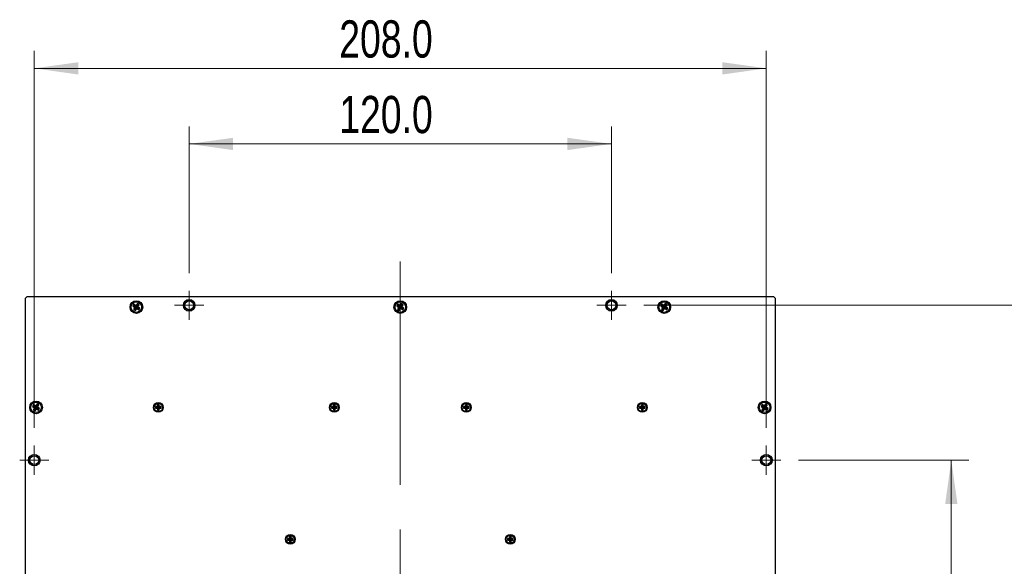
# Model space of a CAD drawing. Header units: millimetres. Extents: x 6 to 294, y 6 to 202.
# Tile 5 of 7: x 193 to 249, y 101 to 132. Entities that reach past the tile are written whole.
import ezdxf

# ---------------------------------------------------------------- set-up
doc = ezdxf.new("R2010")
doc.units = ezdxf.units.MM
doc.linetypes.add('CENTERX2', pattern=[20.32, 12.7, -2.54, 2.54, -2.54])
doc.styles.add('SLDTEXTSTYLE0', font='TXT', dxfattribs={"width": 0.75})
doc.dimstyles.new('SLDDIMSTYLE0', dxfattribs={"dimtxt": 2.116667, "dimasz": 2.5, "dimexe": 0, "dimexo": 0.0625, "dimgap": 0.529167, "dimtad": 1, "dimdec": 1, "dimlfac": 5, "dimrnd": 1e-09, "dimzin": 4, "dimdsep": 46, "dimtxsty": 'SLDTEXTSTYLE0', "dimsah": 1, "dimcen": 0.09, "dimadec": 0, "dimazin": 1, "dimtfac": 1, "dimtdec": 1, "dimtofl": 0, "dimtmove": 0, "dimatfit": 3, "dimfxl": 1, "dimfrac": 2, "dimtolj": 1, "dimtzin": 12, "dimarcsym": 0})

# ---------------------------------------------------------------- blocks, each defined once
blk = doc.blocks.new('_D_6')
at = {"color": 7, "linetype": 'Continuous', "lineweight": 18}
for p, q in [((202.554, 117.845), (202.554, 126.188)), ((226.554, 117.845), (226.554, 126.188)), ((202.554, 125.188), (226.554, 125.188))]:
    blk.add_line(p, q, dxfattribs=at)
for points in [[(202.554, 125.188), (205.054, 124.838), (205.054, 125.538)], [(226.554, 125.188), (224.054, 125.538), (224.054, 124.838)]]:
    blk.add_solid(points, dxfattribs=at)
at = {"color": 7, "linetype": 'Continuous', "lineweight": 18, "insert": (211.084, 127.917), "char_height": 2.1167, "attachment_point": 1, "style": 'SLDTEXTSTYLE0'}
blk.add_mtext('120.0', dxfattribs=at)
blk = doc.blocks.new('_D_7')
at = {"color": 7, "linetype": 'Continuous', "lineweight": 18}
for p, q in [((237.184, 107.215), (246.866, 107.215)), ((245.866, 107.215), (245.866, 83.215)), ((237.184, 83.215), (246.866, 83.215))]:
    blk.add_line(p, q, dxfattribs=at)
for points in [[(245.866, 107.215), (245.516, 104.715), (246.216, 104.715)], [(245.866, 83.215), (246.216, 85.715), (245.516, 85.715)]]:
    blk.add_solid(points, dxfattribs=at)
at = {"color": 7, "linetype": 'Continuous', "lineweight": 18, "insert": (243.138, 92.071), "char_height": 2.1167, "attachment_point": 1, "rotation": 90, "style": 'SLDTEXTSTYLE0'}
blk.add_mtext('120.0', dxfattribs=at)
blk = doc.blocks.new('_D_8')
at = {"color": 7, "linetype": 'Continuous', "lineweight": 18}
for p, q in [((193.754, 109.045), (193.754, 130.483)), ((235.354, 109.045), (235.354, 130.483)), ((193.754, 129.483), (235.354, 129.483))]:
    blk.add_line(p, q, dxfattribs=at)
for points in [[(193.754, 129.483), (196.254, 129.133), (196.254, 129.833)], [(235.354, 129.483), (232.854, 129.833), (232.854, 129.133)]]:
    blk.add_solid(points, dxfattribs=at)
at = {"color": 7, "linetype": 'Continuous', "lineweight": 18, "insert": (211.084, 132.212), "char_height": 2.1167, "attachment_point": 1, "style": 'SLDTEXTSTYLE0'}
blk.add_mtext('208.0', dxfattribs=at)
blk = doc.blocks.new('_D_9')
at = {"color": 7, "linetype": 'Continuous', "lineweight": 18}
for p, q in [((228.384, 116.015), (250.977, 116.015)), ((249.977, 116.015), (249.977, 74.415)), ((228.384, 74.415), (250.977, 74.415))]:
    blk.add_line(p, q, dxfattribs=at)
for points in [[(249.977, 116.015), (249.627, 113.515), (250.327, 113.515)], [(249.977, 74.415), (250.327, 76.915), (249.627, 76.915)]]:
    blk.add_solid(points, dxfattribs=at)
at = {"color": 7, "linetype": 'Continuous', "lineweight": 18, "insert": (247.249, 92.071), "char_height": 2.1167, "attachment_point": 1, "rotation": 90, "style": 'SLDTEXTSTYLE0'}
blk.add_mtext('208.0', dxfattribs=at)
blk = doc.blocks.new('SW_CENTERMARKSYMBOL_0')
at = {"color": 0, "linetype": 'Continuous', "lineweight": 0}
for p, q in [((0, 0.5), (0, 0.83)), ((-0.5, 0), (-0.83, 0)), ((0, 0), (-0.5, 0)), ((0, 0), (0, 0.5)), ((0, 0), (0, -0.5)), ((0, 0), (0.5, 0)), ((0.5, 0), (0.83, 0)), ((0, -0.5), (0, -0.83))]:
    blk.add_line(p, q, dxfattribs=at)
blk = doc.blocks.new('SW_CENTERMARKSYMBOL_1')
at = {"color": 0, "linetype": 'Continuous', "lineweight": 0}
for p, q in [((0, 0.5), (0, 0.83)), ((-0.5, 0), (-0.83, 0)), ((0, 0), (-0.5, 0)), ((0, 0), (0, 0.5)), ((0, 0), (0, -0.5)), ((0, 0), (0.5, 0)), ((0.5, 0), (0.83, 0)), ((0, -0.5), (0, -0.83))]:
    blk.add_line(p, q, dxfattribs=at)
blk = doc.blocks.new('SW_CENTERMARKSYMBOL_2')
at = {"color": 0, "linetype": 'Continuous', "lineweight": 0}
for p, q in [((0, 0.5), (0, 0.83)), ((-0.5, 0), (-0.83, 0)), ((0, 0), (-0.5, 0)), ((0, 0), (0, 0.5)), ((0, 0), (0, -0.5)), ((0, 0), (0.5, 0)), ((0.5, 0), (0.83, 0)), ((0, -0.5), (0, -0.83))]:
    blk.add_line(p, q, dxfattribs=at)
blk = doc.blocks.new('SW_CENTERMARKSYMBOL_7')
at = {"color": 0, "linetype": 'Continuous', "lineweight": 0}
for p, q in [((0, 0.5), (0, 0.83)), ((-0.5, 0), (-0.83, 0)), ((0, 0), (-0.5, 0)), ((0, 0), (0, 0.5)), ((0, 0), (0, -0.5)), ((0, 0), (0.5, 0)), ((0.5, 0), (0.83, 0)), ((0, -0.5), (0, -0.83))]:
    blk.add_line(p, q, dxfattribs=at)

msp = doc.modelspace()

# ---------------------------------------------------------------- linework, layer by layer
at = {"color": 7, "linetype": 'CENTERX2', "lineweight": 18}
msp.add_line((214.554, 118.515), (214.554, 71.915), dxfattribs=at)
at = {"color": 7, "linetype": 'Continuous', "lineweight": 25}
for p, q in [((193.354, 116.515), (193.254, 116.415)), ((193.254, 74.015), (193.254, 116.415)), ((193.354, 116.515), (235.754, 116.515)), ((235.854, 116.415), (235.754, 116.515)), ((235.854, 116.415), (235.854, 74.015)), ((199.417, 116.073), (199.352, 115.971)), ((199.414, 115.985), (199.352, 115.971)), ((199.352, 115.971), (199.471, 115.896)), ((199.471, 115.896), (199.396, 115.778)), ((199.43, 116.011), (199.414, 115.985)), ((199.414, 115.985), (199.532, 115.91)), ((199.535, 115.998), (199.417, 116.073)), ((199.43, 116.011), (199.417, 116.073)), ((199.549, 115.936), (199.43, 116.011)), ((199.532, 115.91), (199.457, 115.792)), ((199.532, 115.91), (199.471, 115.896)), ((199.484, 115.775), (199.558, 115.894)), ((199.497, 115.714), (199.572, 115.832)), ((199.61, 116.116), (199.535, 115.998)), ((199.549, 115.936), (199.535, 115.998)), ((199.624, 116.055), (199.549, 115.936)), ((199.558, 115.894), (199.572, 115.832)), ((199.558, 115.894), (199.677, 115.819)), ((199.572, 115.832), (199.691, 115.757)), ((199.575, 115.92), (199.65, 116.038)), ((199.575, 115.92), (199.636, 115.934)), ((199.693, 115.845), (199.575, 115.92)), ((199.711, 116.052), (199.61, 116.116)), ((199.624, 116.055), (199.61, 116.116)), ((199.65, 116.038), (199.624, 116.055)), ((199.636, 115.934), (199.711, 116.052)), ((199.755, 115.859), (199.636, 115.934)), ((199.65, 116.038), (199.711, 116.052)), ((199.677, 115.819), (199.693, 115.845)), ((199.691, 115.757), (199.755, 115.859)), ((199.693, 115.845), (199.755, 115.859)), ((214.417, 116.073), (214.352, 115.971)), ((214.414, 115.985), (214.352, 115.971)), ((214.352, 115.971), (214.471, 115.896)), ((214.471, 115.896), (214.396, 115.778)), ((214.43, 116.011), (214.414, 115.985)), ((214.414, 115.985), (214.532, 115.91)), ((214.535, 115.998), (214.417, 116.073)), ((214.43, 116.011), (214.417, 116.073)), ((214.549, 115.936), (214.43, 116.011)), ((214.532, 115.91), (214.457, 115.792)), ((214.532, 115.91), (214.471, 115.896)), ((214.484, 115.775), (214.558, 115.894)), ((214.497, 115.714), (214.572, 115.832)), ((214.61, 116.116), (214.535, 115.998)), ((214.549, 115.936), (214.535, 115.998)), ((214.624, 116.055), (214.549, 115.936)), ((214.558, 115.894), (214.572, 115.832)), ((214.558, 115.894), (214.677, 115.819)), ((214.572, 115.832), (214.691, 115.757)), ((214.575, 115.92), (214.65, 116.038)), ((214.575, 115.92), (214.636, 115.934)), ((214.693, 115.845), (214.575, 115.92)), ((214.711, 116.052), (214.61, 116.116)), ((214.624, 116.055), (214.61, 116.116)), ((214.65, 116.038), (214.624, 116.055)), ((214.636, 115.934), (214.711, 116.052)), ((214.755, 115.859), (214.636, 115.934)), ((214.65, 116.038), (214.711, 116.052)), ((214.677, 115.819), (214.693, 115.845)), ((214.691, 115.757), (214.755, 115.859)), ((214.693, 115.845), (214.755, 115.859)), ((229.417, 116.073), (229.352, 115.971)), ((229.414, 115.985), (229.352, 115.971)), ((229.352, 115.971), (229.471, 115.896)), ((229.471, 115.896), (229.396, 115.778)), ((229.43, 116.011), (229.414, 115.985)), ((229.414, 115.985), (229.532, 115.91)), ((229.535, 115.998), (229.417, 116.073)), ((229.43, 116.011), (229.417, 116.073)), ((229.549, 115.936), (229.43, 116.011)), ((229.532, 115.91), (229.457, 115.792)), ((229.532, 115.91), (229.471, 115.896)), ((229.484, 115.775), (229.558, 115.894)), ((229.497, 115.714), (229.572, 115.832)), ((229.61, 116.116), (229.535, 115.998)), ((229.549, 115.936), (229.535, 115.998)), ((229.624, 116.055), (229.549, 115.936)), ((229.558, 115.894), (229.572, 115.832)), ((229.558, 115.894), (229.677, 115.819)), ((229.572, 115.832), (229.691, 115.757)), ((229.575, 115.92), (229.65, 116.038)), ((229.575, 115.92), (229.636, 115.934)), ((229.693, 115.845), (229.575, 115.92)), ((229.711, 116.052), (229.61, 116.116)), ((229.624, 116.055), (229.61, 116.116)), ((229.65, 116.038), (229.624, 116.055)), ((229.636, 115.934), (229.711, 116.052)), ((229.755, 115.859), (229.636, 115.934)), ((229.65, 116.038), (229.711, 116.052)), ((229.677, 115.819), (229.693, 115.845)), ((229.691, 115.757), (229.755, 115.859)), ((229.693, 115.845), (229.755, 115.859)), ((199.457, 115.792), (199.396, 115.778)), ((199.396, 115.778), (199.497, 115.714)), ((199.457, 115.792), (199.484, 115.775)), ((199.484, 115.775), (199.497, 115.714)), ((199.677, 115.819), (199.691, 115.757)), ((214.457, 115.792), (214.396, 115.778)), ((214.396, 115.778), (214.497, 115.714)), ((214.457, 115.792), (214.484, 115.775)), ((214.484, 115.775), (214.497, 115.714)), ((214.677, 115.819), (214.691, 115.757)), ((229.457, 115.792), (229.396, 115.778)), ((229.396, 115.778), (229.497, 115.714)), ((229.457, 115.792), (229.484, 115.775)), ((229.484, 115.775), (229.497, 115.714)), ((229.677, 115.819), (229.691, 115.757)), ((193.717, 110.373), (193.652, 110.271)), ((193.714, 110.285), (193.652, 110.271)), ((193.652, 110.271), (193.771, 110.196)), ((193.73, 110.311), (193.714, 110.285)), ((193.714, 110.285), (193.832, 110.21)), ((193.835, 110.298), (193.717, 110.373)), ((193.73, 110.311), (193.717, 110.373)), ((193.849, 110.236), (193.73, 110.311)), ((193.91, 110.416), (193.835, 110.298)), ((193.849, 110.236), (193.835, 110.298)), ((193.924, 110.355), (193.849, 110.236)), ((193.875, 110.22), (193.95, 110.338)), ((193.875, 110.22), (193.936, 110.234)), ((194.011, 110.352), (193.91, 110.416)), ((193.924, 110.355), (193.91, 110.416)), ((193.95, 110.338), (193.924, 110.355)), ((193.936, 110.234), (194.011, 110.352)), ((194.055, 110.159), (193.936, 110.234)), ((193.95, 110.338), (194.011, 110.352)), ((200.759, 110.26), (200.644, 110.26)), ((200.644, 110.26), (200.644, 110.17)), ((200.688, 110.216), (200.644, 110.26)), ((200.849, 110.375), (200.759, 110.375)), ((200.759, 110.375), (200.759, 110.26)), ((200.803, 110.331), (200.759, 110.375)), ((200.803, 110.216), (200.759, 110.26)), ((200.804, 110.331), (200.803, 110.331)), ((200.803, 110.331), (200.803, 110.216)), ((200.804, 110.331), (200.849, 110.375)), ((200.804, 110.216), (200.804, 110.331)), ((200.804, 110.216), (200.849, 110.26)), ((200.849, 110.26), (200.849, 110.375)), ((200.964, 110.26), (200.849, 110.26)), ((200.919, 110.216), (200.964, 110.26)), ((200.964, 110.17), (200.964, 110.26)), ((210.759, 110.26), (210.644, 110.26)), ((210.644, 110.26), (210.644, 110.17)), ((210.688, 110.216), (210.644, 110.26)), ((210.849, 110.375), (210.759, 110.375)), ((210.759, 110.375), (210.759, 110.26)), ((210.803, 110.331), (210.759, 110.375)), ((210.803, 110.216), (210.759, 110.26)), ((210.804, 110.331), (210.803, 110.331)), ((210.803, 110.331), (210.803, 110.216)), ((210.804, 110.331), (210.849, 110.375)), ((210.804, 110.216), (210.804, 110.331)), ((210.804, 110.216), (210.849, 110.26)), ((210.849, 110.26), (210.849, 110.375)), ((210.964, 110.26), (210.849, 110.26)), ((210.919, 110.216), (210.964, 110.26)), ((210.964, 110.17), (210.964, 110.26)), ((218.259, 110.26), (218.144, 110.26)), ((218.144, 110.26), (218.144, 110.17)), ((218.188, 110.216), (218.144, 110.26)), ((218.349, 110.375), (218.259, 110.375)), ((218.259, 110.375), (218.259, 110.26)), ((218.303, 110.331), (218.259, 110.375)), ((218.303, 110.216), (218.259, 110.26)), ((218.304, 110.331), (218.303, 110.331)), ((218.303, 110.331), (218.303, 110.216)), ((218.304, 110.331), (218.349, 110.375)), ((218.304, 110.216), (218.304, 110.331)), ((218.304, 110.216), (218.349, 110.26)), ((218.349, 110.26), (218.349, 110.375)), ((218.464, 110.26), (218.349, 110.26)), ((218.419, 110.216), (218.464, 110.26)), ((218.464, 110.17), (218.464, 110.26)), ((228.259, 110.26), (228.144, 110.26)), ((228.144, 110.26), (228.144, 110.17)), ((228.188, 110.216), (228.144, 110.26)), ((228.349, 110.375), (228.259, 110.375)), ((228.259, 110.375), (228.259, 110.26)), ((228.303, 110.331), (228.259, 110.375)), ((228.303, 110.216), (228.259, 110.26)), ((228.304, 110.331), (228.303, 110.331)), ((228.303, 110.331), (228.303, 110.216)), ((228.304, 110.331), (228.349, 110.375)), ((228.304, 110.216), (228.304, 110.331)), ((228.304, 110.216), (228.349, 110.26)), ((228.349, 110.26), (228.349, 110.375)), ((228.464, 110.26), (228.349, 110.26)), ((228.419, 110.216), (228.464, 110.26)), ((228.464, 110.17), (228.464, 110.26)), ((235.117, 110.373), (235.052, 110.271)), ((235.114, 110.285), (235.052, 110.271)), ((235.052, 110.271), (235.171, 110.196)), ((235.13, 110.311), (235.114, 110.285)), ((235.114, 110.285), (235.232, 110.21)), ((235.235, 110.298), (235.117, 110.373)), ((235.13, 110.311), (235.117, 110.373)), ((235.249, 110.236), (235.13, 110.311)), ((235.31, 110.416), (235.235, 110.298)), ((235.249, 110.236), (235.235, 110.298)), ((235.324, 110.355), (235.249, 110.236)), ((235.275, 110.22), (235.35, 110.338)), ((235.275, 110.22), (235.336, 110.234)), ((235.411, 110.352), (235.31, 110.416)), ((235.324, 110.355), (235.31, 110.416)), ((235.35, 110.338), (235.324, 110.355)), ((235.336, 110.234), (235.411, 110.352)), ((235.455, 110.159), (235.336, 110.234)), ((235.35, 110.338), (235.411, 110.352)), ((193.771, 110.196), (193.696, 110.078)), ((193.757, 110.092), (193.696, 110.078)), ((193.696, 110.078), (193.797, 110.014)), ((193.832, 110.21), (193.757, 110.092)), ((193.757, 110.092), (193.784, 110.075)), ((193.832, 110.21), (193.771, 110.196)), ((193.784, 110.075), (193.858, 110.194)), ((193.784, 110.075), (193.797, 110.014)), ((193.797, 110.014), (193.872, 110.132)), ((193.858, 110.194), (193.872, 110.132)), ((193.858, 110.194), (193.977, 110.119)), ((193.872, 110.132), (193.991, 110.057)), ((193.993, 110.145), (193.875, 110.22)), ((193.977, 110.119), (193.993, 110.145)), ((193.977, 110.119), (193.991, 110.057)), ((193.991, 110.057), (194.055, 110.159)), ((193.993, 110.145), (194.055, 110.159)), ((200.688, 110.215), (200.644, 110.17)), ((200.644, 110.17), (200.759, 110.17)), ((200.803, 110.216), (200.688, 110.216)), ((200.688, 110.216), (200.688, 110.215)), ((200.688, 110.215), (200.803, 110.215)), ((200.803, 110.215), (200.759, 110.17)), ((200.759, 110.17), (200.759, 110.055)), ((200.803, 110.1), (200.759, 110.055)), ((200.759, 110.055), (200.849, 110.055)), ((200.803, 110.215), (200.803, 110.1)), ((200.803, 110.1), (200.804, 110.1)), ((200.919, 110.216), (200.804, 110.216)), ((200.804, 110.215), (200.849, 110.17)), ((200.804, 110.215), (200.919, 110.215)), ((200.804, 110.1), (200.804, 110.215)), ((200.804, 110.1), (200.849, 110.055)), ((200.849, 110.055), (200.849, 110.17)), ((200.849, 110.17), (200.964, 110.17)), ((200.919, 110.215), (200.919, 110.216)), ((200.919, 110.215), (200.964, 110.17)), ((210.688, 110.215), (210.644, 110.17)), ((210.644, 110.17), (210.759, 110.17)), ((210.803, 110.216), (210.688, 110.216)), ((210.688, 110.216), (210.688, 110.215)), ((210.688, 110.215), (210.803, 110.215)), ((210.803, 110.215), (210.759, 110.17)), ((210.759, 110.17), (210.759, 110.055)), ((210.803, 110.1), (210.759, 110.055)), ((210.759, 110.055), (210.849, 110.055)), ((210.803, 110.215), (210.803, 110.1)), ((210.803, 110.1), (210.804, 110.1)), ((210.919, 110.216), (210.804, 110.216)), ((210.804, 110.215), (210.849, 110.17)), ((210.804, 110.215), (210.919, 110.215)), ((210.804, 110.1), (210.804, 110.215)), ((210.804, 110.1), (210.849, 110.055)), ((210.849, 110.055), (210.849, 110.17)), ((210.849, 110.17), (210.964, 110.17)), ((210.919, 110.215), (210.919, 110.216)), ((210.919, 110.215), (210.964, 110.17)), ((218.188, 110.215), (218.144, 110.17)), ((218.144, 110.17), (218.259, 110.17)), ((218.303, 110.216), (218.188, 110.216)), ((218.188, 110.216), (218.188, 110.215)), ((218.188, 110.215), (218.303, 110.215)), ((218.303, 110.215), (218.259, 110.17)), ((218.259, 110.17), (218.259, 110.055)), ((218.303, 110.1), (218.259, 110.055)), ((218.259, 110.055), (218.349, 110.055)), ((218.303, 110.215), (218.303, 110.1)), ((218.303, 110.1), (218.304, 110.1)), ((218.419, 110.216), (218.304, 110.216)), ((218.304, 110.215), (218.349, 110.17)), ((218.304, 110.215), (218.419, 110.215)), ((218.304, 110.1), (218.304, 110.215)), ((218.304, 110.1), (218.349, 110.055)), ((218.349, 110.055), (218.349, 110.17)), ((218.349, 110.17), (218.464, 110.17)), ((218.419, 110.215), (218.419, 110.216)), ((218.419, 110.215), (218.464, 110.17)), ((228.188, 110.215), (228.144, 110.17)), ((228.144, 110.17), (228.259, 110.17)), ((228.303, 110.216), (228.188, 110.216)), ((228.188, 110.216), (228.188, 110.215)), ((228.188, 110.215), (228.303, 110.215)), ((228.303, 110.215), (228.259, 110.17)), ((228.259, 110.17), (228.259, 110.055)), ((228.303, 110.1), (228.259, 110.055)), ((228.259, 110.055), (228.349, 110.055)), ((228.303, 110.215), (228.303, 110.1)), ((228.303, 110.1), (228.304, 110.1)), ((228.419, 110.216), (228.304, 110.216)), ((228.304, 110.215), (228.349, 110.17)), ((228.304, 110.215), (228.419, 110.215)), ((228.304, 110.1), (228.304, 110.215)), ((228.304, 110.1), (228.349, 110.055)), ((228.349, 110.055), (228.349, 110.17)), ((228.349, 110.17), (228.464, 110.17)), ((228.419, 110.215), (228.419, 110.216)), ((228.419, 110.215), (228.464, 110.17)), ((235.171, 110.196), (235.096, 110.078)), ((235.157, 110.092), (235.096, 110.078)), ((235.096, 110.078), (235.197, 110.014)), ((235.232, 110.21), (235.157, 110.092)), ((235.157, 110.092), (235.184, 110.075)), ((235.232, 110.21), (235.171, 110.196)), ((235.184, 110.075), (235.258, 110.194)), ((235.184, 110.075), (235.197, 110.014)), ((235.197, 110.014), (235.272, 110.132)), ((235.258, 110.194), (235.272, 110.132)), ((235.258, 110.194), (235.377, 110.119)), ((235.272, 110.132), (235.391, 110.057)), ((235.393, 110.145), (235.275, 110.22)), ((235.377, 110.119), (235.393, 110.145)), ((235.377, 110.119), (235.391, 110.057)), ((235.391, 110.057), (235.455, 110.159)), ((235.393, 110.145), (235.455, 110.159)), ((208.259, 102.76), (208.144, 102.76)), ((208.144, 102.76), (208.144, 102.67)), ((208.188, 102.716), (208.144, 102.76)), ((208.188, 102.715), (208.144, 102.67)), ((208.144, 102.67), (208.259, 102.67)), ((208.303, 102.716), (208.188, 102.716)), ((208.188, 102.716), (208.188, 102.715)), ((208.188, 102.715), (208.303, 102.715)), ((208.349, 102.875), (208.259, 102.875)), ((208.259, 102.875), (208.259, 102.76)), ((208.303, 102.831), (208.259, 102.875)), ((208.303, 102.716), (208.259, 102.76)), ((208.303, 102.715), (208.259, 102.67)), ((208.259, 102.67), (208.259, 102.555)), ((208.303, 102.6), (208.259, 102.555)), ((208.259, 102.555), (208.349, 102.555)), ((208.304, 102.831), (208.303, 102.831)), ((208.303, 102.831), (208.303, 102.716)), ((208.303, 102.715), (208.303, 102.6)), ((208.303, 102.6), (208.304, 102.6)), ((208.304, 102.831), (208.349, 102.875)), ((208.304, 102.716), (208.304, 102.831)), ((208.304, 102.716), (208.349, 102.76)), ((208.419, 102.716), (208.304, 102.716)), ((208.304, 102.715), (208.349, 102.67)), ((208.304, 102.715), (208.419, 102.715)), ((208.304, 102.6), (208.304, 102.715)), ((208.304, 102.6), (208.349, 102.555)), ((208.349, 102.76), (208.349, 102.875)), ((208.464, 102.76), (208.349, 102.76)), ((208.349, 102.555), (208.349, 102.67)), ((208.349, 102.67), (208.464, 102.67)), ((208.419, 102.716), (208.464, 102.76)), ((208.419, 102.715), (208.419, 102.716)), ((208.419, 102.715), (208.464, 102.67)), ((208.464, 102.67), (208.464, 102.76)), ((220.759, 102.76), (220.644, 102.76)), ((220.644, 102.76), (220.644, 102.67)), ((220.688, 102.716), (220.644, 102.76)), ((220.688, 102.715), (220.644, 102.67)), ((220.644, 102.67), (220.759, 102.67)), ((220.803, 102.716), (220.688, 102.716)), ((220.688, 102.716), (220.688, 102.715)), ((220.688, 102.715), (220.803, 102.715)), ((220.849, 102.875), (220.759, 102.875)), ((220.759, 102.875), (220.759, 102.76)), ((220.803, 102.831), (220.759, 102.875)), ((220.803, 102.716), (220.759, 102.76)), ((220.803, 102.715), (220.759, 102.67)), ((220.759, 102.67), (220.759, 102.555)), ((220.803, 102.6), (220.759, 102.555)), ((220.759, 102.555), (220.849, 102.555)), ((220.804, 102.831), (220.803, 102.831)), ((220.803, 102.831), (220.803, 102.716)), ((220.803, 102.715), (220.803, 102.6)), ((220.803, 102.6), (220.804, 102.6)), ((220.804, 102.831), (220.849, 102.875)), ((220.804, 102.716), (220.804, 102.831)), ((220.804, 102.716), (220.849, 102.76)), ((220.919, 102.716), (220.804, 102.716)), ((220.804, 102.715), (220.849, 102.67)), ((220.804, 102.715), (220.919, 102.715)), ((220.804, 102.6), (220.804, 102.715)), ((220.804, 102.6), (220.849, 102.555)), ((220.849, 102.76), (220.849, 102.875)), ((220.964, 102.76), (220.849, 102.76)), ((220.849, 102.555), (220.849, 102.67)), ((220.849, 102.67), (220.964, 102.67)), ((220.919, 102.716), (220.964, 102.76)), ((220.919, 102.715), (220.919, 102.716)), ((220.919, 102.715), (220.964, 102.67)), ((220.964, 102.67), (220.964, 102.76))]:
    msp.add_line(p, q, dxfattribs=at)
for centre, radius in [((199.554, 115.915), 0.36), ((199.554, 115.915), 0.3), ((202.554, 116.015), 0.33), ((202.554, 116.015), 0.25), ((214.554, 115.915), 0.36), ((214.554, 115.915), 0.3), ((226.554, 116.015), 0.33), ((226.554, 116.015), 0.25), ((229.554, 115.915), 0.36), ((229.554, 115.915), 0.3), ((193.854, 110.215), 0.36), ((193.854, 110.215), 0.3), ((200.804, 110.215), 0.28), ((200.804, 110.215), 0.24), ((210.804, 110.215), 0.28), ((210.804, 110.215), 0.24), ((218.304, 110.215), 0.28), ((218.304, 110.215), 0.24), ((228.304, 110.215), 0.28), ((228.304, 110.215), 0.24), ((235.254, 110.215), 0.36), ((235.254, 110.215), 0.3), ((193.754, 107.215), 0.33), ((193.754, 107.215), 0.25), ((235.354, 107.215), 0.33), ((235.354, 107.215), 0.25), ((208.304, 102.715), 0.28), ((220.804, 102.715), 0.28), ((208.304, 102.715), 0.24), ((220.804, 102.715), 0.24)]:
    msp.add_circle(centre, radius, dxfattribs=at)
at = {"color": 7, "linetype": 'Continuous', "lineweight": 0}
for centre in [(202.554, 116.015), (226.554, 116.015), (193.754, 107.215), (235.354, 107.215)]:
    msp.add_arc(centre, 0.3, 255, 195, dxfattribs=at)

# ---------------------------------------------------------------- block references
for name, p in [('SW_CENTERMARKSYMBOL_0', (202.554, 116.015)), ('SW_CENTERMARKSYMBOL_1', (226.554, 116.015)), ('SW_CENTERMARKSYMBOL_7', (193.754, 107.215)), ('SW_CENTERMARKSYMBOL_2', (235.354, 107.215))]:
    msp.add_blockref(name, p, dxfattribs=at)

# ---------------------------------------------------------------- dimensions: what is measured, and where the dimension line sits
at = {"color": 7, "linetype": 'Continuous', "lineweight": 18}
for base, p1, p2, picture, middle in [((235.354, 129.483), (193.754, 108.045), (235.354, 108.045), '_D_8', (214.602, 129.483)), ((226.554, 125.188), (202.554, 116.845), (226.554, 116.845), '_D_6', (214.602, 125.188))]:
    dim = msp.add_linear_dim(base=base, p1=p1, p2=p2, dimstyle='SLDDIMSTYLE0', dxfattribs=at)
    dim.commit()
    dim.dimension.update_dxf_attribs({"geometry": picture, "text_midpoint": middle, "dimtype": 160})
for base, p1, p2, picture, middle in [((249.977, 74.415), (227.384, 116.015), (227.384, 74.415), '_D_9', (249.977, 95.589)), ((245.866, 83.215), (236.184, 107.215), (236.184, 83.215), '_D_7', (245.866, 95.589))]:
    dim = msp.add_linear_dim(base=base, p1=p1, p2=p2, angle=90, dimstyle='SLDDIMSTYLE0', dxfattribs=at)
    dim.commit()
    dim.dimension.update_dxf_attribs({"geometry": picture, "text_midpoint": middle, "dimtype": 160})

doc.saveas('drawing.dxf')
